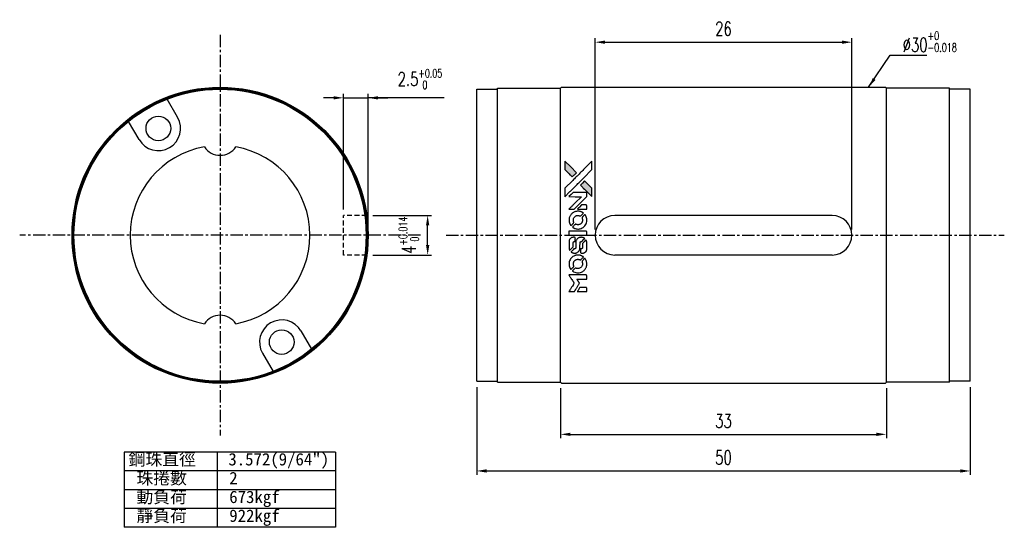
# Model space of a CAD drawing. Header units: millimetres. Extents: x 16.2 to 116, y 28.2 to 79.7.
import ezdxf

# ---------------------------------------------------------------- set-up
doc = ezdxf.new("R2010")
doc.units = ezdxf.units.MM
doc.linetypes.add('CENTER', pattern=[2, 1.25, -0.25, 0.25, -0.25])
doc.linetypes.add('DASHED', pattern=[0.75, 0.5, -0.25])
for name, color, linetype in [('CL', 1, 'CENTER'), ('DIM', 4, 'Continuous'), ('HID', 2, 'DASHED'), ('OUT', 3, 'Continuous')]:
    doc.layers.add(name, color=color, linetype=linetype)
doc.styles.add('DIM-7', font='SIMPLEX.shx', dxfattribs={"width": 0.7, "bigfont": 'chineset.shx'})
doc.styles.add('T', font='kaiu.ttf')
doc.dimstyles.new('CNS', dxfattribs={"dimscale": 0.4, "dimtxt": 3.5, "dimasz": 2.5, "dimexe": 1, "dimexo": 1.5, "dimgap": 0.09, "dimtad": 0, "dimtoh": 1, "dimdsep": 46, "dimtxsty": 'DIM-7', "dimcen": 0.09, "dimclrd": 256, "dimclre": 256, "dimclrt": 4, "dimadec": 0, "dimazin": 0, "dimtfac": 1, "dimtmove": 1, "dimatfit": 0, "dimfxl": 1, "dimtvp": 0.971429, "dimtolj": 1, "dimarcsym": 0})

# ---------------------------------------------------------------- blocks, each defined once
blk = doc.blocks.new('*D6')
at = {"layer": 'DEFPOINTS', "color": 0}
for p in [(62.508, 43.031), (112.508, 43.031), (112.508, 33.948)]:
    blk.add_point(p, dxfattribs=at)
at = {"layer": 'DIM', "lineweight": -2}
for p, q in [((62.508, 42.431), (62.508, 33.548)), ((112.508, 42.431), (112.508, 33.548)), ((63.508, 33.948), (111.508, 33.948))]:
    blk.add_line(p, q, dxfattribs=at)
at = {"layer": 'DIM'}
for points in [[(63.508, 34.115), (63.508, 33.781), (62.508, 33.948)], [(111.508, 34.115), (111.508, 33.781), (112.508, 33.948)]]:
    blk.add_solid(points, dxfattribs=at)
at = {"layer": 'DIM', "color": 4, "insert": (87.508, 35.308), "char_height": 1.4, "attachment_point": 5, "style": 'DIM-7'}
blk.add_mtext('\\A1;50', dxfattribs=at)
blk = doc.blocks.new('*D7')
at = {"layer": 'DEFPOINTS', "color": 0}
for p in [(51.371, 59.831), (57.537, 59.831), (51.371, 55.831)]:
    blk.add_point(p, dxfattribs=at)
at = {"layer": 'DIM', "lineweight": -2}
for p, q in [((51.971, 59.831), (57.937, 59.831)), ((57.537, 56.831), (57.537, 58.831)), ((51.971, 55.831), (57.937, 55.831))]:
    blk.add_line(p, q, dxfattribs=at)
at = {"layer": 'DIM'}
for points in [[(57.37, 58.831), (57.703, 58.831), (57.537, 59.831)], [(57.37, 56.831), (57.703, 56.831), (57.537, 55.831)]]:
    blk.add_solid(points, dxfattribs=at)
at = {"layer": 'DIM', "color": 4, "insert": (55.633, 57.831), "char_height": 1.4, "attachment_point": 5, "rotation": 90, "style": 'DIM-7'}
blk.add_mtext('\\A1;4{\\H0.840000;\\S+0.014^  0;}', dxfattribs=at)
blk = doc.blocks.new('*D8')
at = {"layer": 'DEFPOINTS', "color": 0}
for p in [(51.505, 71.756), (49.001, 59.831), (51.505, 57.831)]:
    blk.add_point(p, dxfattribs=at)
at = {"layer": 'DIM', "lineweight": -2}
for p, q in [((49.001, 60.431), (49.001, 72.156)), ((51.505, 58.431), (51.505, 72.156)), ((48.001, 71.756), (47.001, 71.756)), ((49.001, 71.756), (51.505, 71.756)), ((49.001, 71.756), (51.505, 71.756)), ((59.222, 71.756), (51.505, 71.756)), ((52.505, 71.756), (53.505, 71.756))]:
    blk.add_line(p, q, dxfattribs=at)
at = {"layer": 'DIM'}
for points in [[(48.001, 71.923), (48.001, 71.59), (49.001, 71.756)], [(52.505, 71.923), (52.505, 71.59), (51.505, 71.756)]]:
    blk.add_solid(points, dxfattribs=at)
at = {"layer": 'DIM', "color": 4, "insert": (56.759, 73.66), "char_height": 1.4, "attachment_point": 5, "style": 'DIM-7'}
blk.add_mtext('\\A1;2.5{\\H0.840000;\\S+0.05^  0;}', dxfattribs=at)
blk = doc.blocks.new('*D9')
at = {"layer": 'DEFPOINTS', "color": 0}
for p in [(100.508, 77.397), (74.508, 57.831), (100.508, 57.831)]:
    blk.add_point(p, dxfattribs=at)
at = {"layer": 'DIM', "lineweight": -2}
for p, q in [((74.508, 58.431), (74.508, 77.797)), ((75.508, 77.397), (99.508, 77.397)), ((100.508, 58.431), (100.508, 77.797))]:
    blk.add_line(p, q, dxfattribs=at)
at = {"layer": 'DIM'}
for points in [[(75.508, 77.564), (75.508, 77.23), (74.508, 77.397)], [(99.508, 77.564), (99.508, 77.23), (100.508, 77.397)]]:
    blk.add_solid(points, dxfattribs=at)
at = {"layer": 'DIM', "color": 4, "insert": (87.508, 78.757), "char_height": 1.4, "attachment_point": 5, "style": 'DIM-7'}
blk.add_mtext('\\A1;26', dxfattribs=at)
blk = doc.blocks.new('*D10')
at = {"layer": 'DEFPOINTS', "color": 0}
for p in [(71.008, 42.931), (104.008, 42.931), (104.008, 37.658)]:
    blk.add_point(p, dxfattribs=at)
at = {"layer": 'DIM', "lineweight": -2}
for p, q in [((71.008, 42.331), (71.008, 37.258)), ((104.008, 42.331), (104.008, 37.258)), ((72.008, 37.658), (103.008, 37.658))]:
    blk.add_line(p, q, dxfattribs=at)
at = {"layer": 'DIM'}
for points in [[(72.008, 37.824), (72.008, 37.491), (71.008, 37.658)], [(103.008, 37.824), (103.008, 37.491), (104.008, 37.658)]]:
    blk.add_solid(points, dxfattribs=at)
at = {"layer": 'DIM', "color": 4, "insert": (87.508, 39.018), "char_height": 1.4, "attachment_point": 5, "style": 'DIM-7'}
blk.add_mtext('\\A1;33', dxfattribs=at)
blk = doc.blocks.new('A$C21952746')
at = {"linetype": 'Continuous'}
h = blk.add_hatch(color=256, dxfattribs=at)
h.dxf.hatch_style = 1
h.paths.add_polyline_path([(3147, 747), (3045, 747), (2943, 747), (2856, 658, 0.000288), (2822, 624, 0.000479), (2794, 596, 0.000013), (2768, 570, 0.197177), (2768, 570, 0.197497), (2768, 569, 0.00004), (2783, 554, 0.000834), (2799, 538, 0.000506), (2818, 519), (2869, 468), (3008, 607)])
h.paths.add_polyline_path([(2670, 271), (2620, 321, 0.000476), (2601, 340, 0.000789), (2584, 357, 0.000035), (2569, 371, 0.19758), (2569, 372, 0.198396), (2569, 371, 0.000019), (2549, 351, 0.000582), (2526, 329, 0.000351), (2500, 303, 0.000108), (2389, 191, 0.000692), (2332, 134, 0.000077), (2294, 95, 0.197527), (2293, 94, 0.410182), (2294, 93, 0.000493), (2314, 93, 0.002424), (2343, 93, 0.000529), (2393, 93), (2493, 93), (2581, 182)])
for points in [[(2413, 624, -0.000056), (2473, 563, -0.000021), (2559, 478, -0.000021), (2652, 385, -0.000025), (2739, 297), (2943, 93), (3044, 93), (3145, 93), (3009, 230, 0.000274), (2943, 296, 0.000123), (2857, 383, 0.000121), (2766, 475, 0.000165), (2683, 557), (2494, 747), (2392, 747), (2291, 747)], [(2856, 658, 0.000288), (2822, 624, 0.000479), (2794, 596, 0.000013), (2768, 570, 0.197177), (2768, 570, 0.197497), (2768, 569, 0.00004), (2783, 554, 0.000836), (2799, 538, 0.000505), (2818, 519), (2869, 468), (3008, 607), (3147, 747), (3045, 747), (2943, 747)], [(0, 584), (0, 519), (18, 508, -0.000297), (29, 501, -0.000037), (52, 487, -0.000043), (80, 470, -0.000036), (111, 451, 0.000044), (140, 433, 0.000063), (166, 417, 0.000035), (188, 404, 0.0009), (194, 400), (203, 395), (214, 402, 0.001175), (221, 406, 0.000208), (233, 413, 0.000225), (247, 422, 0.000203), (262, 432, -0.000711), (276, 440, -0.001119), (288, 448, -0.000263), (299, 455, -0.04589), (300, 455, -0.519312), (301, 454, -0.001914), (302, 437, -0.003124), (302, 408, -0.000285), (302, 337), (302, 219), (343, 219, 0.001727), (373, 219, 0.025279), (383, 219, 0.073886), (390, 221, 0.07426), (395, 224, 0.03264), (396, 225, 0.01784), (398, 227, 0.017712), (399, 229, 0.026854), (400, 231), (403, 235), (403, 442), (403, 649), (401, 647, -0.004595), (399, 646, -0.00016), (393, 642, -0.000298), (385, 638, -0.000208), (377, 633, 0.000986), (352, 617, 0.00025), (312, 592, 0.000268), (270, 566, 0.000436), (234, 543, -0.002932), (222, 535, -0.004718), (212, 529, -0.001113), (203, 524, -0.227179), (202, 524, -0.045982), (201, 524, -0.000145), (188, 532, -0.000825), (175, 540, -0.000517), (159, 550, 0.000056), (104, 584, 0.000289), (74, 603, 0.000481), (51, 617, 0.000418), (28, 631), (0, 648)], [(494, 559, 0.064158), (468, 510, 0.06356), (455, 455, 0.064004), (456, 399, 0.066747), (471, 345, 0.04321), (489, 312, 0.044737), (513, 283, 0.044901), (541, 258, 0.044184), (573, 239, 0.026293), (598, 229, 0.033344), (621, 222, 0.033227), (646, 219, 0.025815), (673, 218, 0.023119), (698, 220, 0.031044), (721, 224, 0.031337), (743, 231, 0.024258), (766, 241, 0.015622), (774, 245, 0.008495), (784, 251, 0.008415), (793, 257, 0.020814), (799, 262), (802, 264), (772, 295, 0.002843), (748, 318, 0.033917), (739, 327, 0.087906), (732, 330, 0.073302), (723, 332, 0.022047), (719, 331, 0.026465), (715, 331, 0.022233), (711, 330, 0.009985), (706, 328, -0.039011), (686, 323, -0.044398), (666, 322, -0.045096), (647, 324, -0.04265), (628, 329, -0.071154), (601, 344, -0.068827), (579, 365, -0.068713), (564, 392, -0.070507), (557, 422, -0.028605), (557, 435, -0.031418), (558, 447, -0.031044), (560, 460, -0.02668), (564, 472, 0.038913), (567, 479, 0.043732), (568, 487, 0.047754), (567, 494, 0.075756), (566, 499, 0.07294), (564, 502, 0.003456), (556, 510, 0.005023), (546, 521, 0.002422), (532, 535, 0.000819), (520, 547, 0.001349), (510, 557, 0.0001), (500, 566, 0.205335), (500, 567, 0.219821), (500, 566, 0.002494), (498, 564, 0.007089), (496, 562, 0.004494)], [(646, 646, 0.024131), (627, 644, 0.022344), (609, 639, 0.021883), (590, 633, 0.020884), (572, 625, 0.010669), (562, 619, 0.010389), (552, 613, 0.010913), (543, 608, 0.022227), (536, 603), (534, 601), (566, 569, 0.002452), (579, 556, 0.003628), (590, 546, 0.001662), (600, 536, 0.070159), (602, 535, 0.047671), (604, 534, 0.018624), (607, 534, 0.017921), (610, 533, 0.018804), (613, 533, 0.018255), (617, 533, 0.041312), (620, 533, 0.037164), (623, 534, 0.012342), (627, 536, -0.015101), (638, 540, -0.035998), (646, 542, -0.033244), (655, 543, -0.011249), (669, 543, -0.004059), (679, 543, -0.019693), (685, 543, -0.027943), (690, 542, -0.014411), (696, 540, -0.033089), (711, 535, -0.033887), (724, 528, -0.034021), (737, 520, -0.033942), (748, 510, -0.02816), (758, 498, -0.035032), (766, 486, -0.035269), (772, 473, -0.029196), (777, 459, -0.037862), (780, 442, -0.043657), (780, 426, -0.043064), (778, 410, -0.035184), (772, 393, 0.033699), (770, 386, 0.052815), (769, 378, 0.059167), (769, 372, 0.058972), (771, 366, 0.059208), (774, 361, 0.021125), (780, 355, 0.008691), (790, 345, 0.000851), (814, 321, 0.001873), (826, 309, 0.013884), (832, 303, 0.022355), (836, 300, 0.341453), (837, 301, 0.073011), (841, 304, 0.004587), (848, 315, 0.00748), (855, 327, 0.016837), (860, 336, 0.028606), (870, 359, 0.031352), (877, 381, 0.031004), (881, 405, 0.0268), (882, 430, 0.026698), (881, 457, 0.03002), (877, 482, 0.030357), (869, 506, 0.028554), (859, 530, 0.062944), (830, 574, 0.062206), (790, 610, 0.062448), (743, 634, 0.064355), (692, 646, 0.017377), (682, 647, 0.008369), (669, 647, 0.008367), (656, 647, 0.01757)], [(953, 591, 0.023289), (946, 581, 0.026845), (941, 571, 0.026047), (937, 560, 0.019751), (933, 547, 0.013249), (932, 540, 0.025169), (931, 534, 0.016532), (931, 527, 0.002937), (931, 514, 0.003317), (931, 501, 0.011808), (931, 494, 0.01777), (931, 488, 0.021476), (932, 483, 0.04325), (939, 460, 0.045753), (950, 439, 0.04649), (965, 421, 0.047672), (982, 406, 0.025315), (989, 401, 0.015208), (998, 396, 0.01512), (1008, 392, 0.022488), (1017, 389, 0.027857), (1030, 385, 0.034138), (1043, 383, 0.014286), (1063, 383, 0.00124), (1113, 383, -0.00103), (1144, 382, -0.002552), (1166, 382, -0.001594), (1184, 382, -0.047676), (1188, 381, -0.085307), (1195, 378, -0.097789), (1201, 373, -0.085947), (1205, 366, -0.051339), (1207, 356, 0.014634), (1207, 352, 0.015028), (1208, 349, 0.014927), (1208, 346, 0.059415), (1209, 345, 0.070595), (1212, 341, 0.00028), (1247, 305, 0.000111), (1283, 268, 0.200239), (1285, 268, 0.268906), (1286, 268, 0.001866), (1291, 277, 0.007532), (1296, 286, 0.017818), (1299, 292, 0.013256), (1302, 299, 0.011636), (1304, 307, 0.011528), (1307, 315, 0.012303), (1309, 323, 0.0423), (1310, 335, 0.013657), (1311, 353, 0.013857), (1310, 371, 0.037428), (1308, 384, 0.014927), (1306, 393, 0.0122), (1303, 402, 0.012518), (1300, 410, 0.023062), (1297, 417, 0.065961), (1281, 441, 0.06055), (1258, 461, 0.059676), (1231, 475, 0.060497), (1202, 483, 0.025683), (1196, 483, 0.001528), (1177, 483, 0.002124), (1153, 483, 0.001173), (1123, 484, -0.000809), (1072, 484, -0.017164), (1057, 484, -0.063931), (1048, 486, -0.108429), (1043, 489, -0.052941), (1039, 493, -0.063675), (1037, 498, -0.050562), (1036, 503, -0.020337), (1035, 511, 0.009897), (1035, 515, 0.016482), (1034, 519, 0.019019), (1033, 522, 0.06043), (1033, 524, 0.076267), (1029, 529, 0.00054), (996, 562, 0.000307), (961, 596, 0.142594), (959, 597, 0.232419), (958, 597, 0.022995), (956, 596, 0.024627), (955, 594, 0.015407)], [(1047, 647, 0.018538), (1040, 646, 0.010695), (1032, 645, 0.01068), (1025, 643, 0.017678), (1018, 641, 0.013849), (1011, 638, 0.011814), (1004, 635, 0.004513), (997, 632, 0.290035), (996, 631, 0.196418), (996, 630, 0.000124), (1009, 618, 0.001477), (1022, 604, 0.000898), (1039, 587), (1082, 545), (1135, 544, -0.001471), (1175, 544, -0.028714), (1188, 543, -0.097073), (1195, 541, -0.084199), (1201, 536, -0.042698), (1204, 532, -0.053912), (1206, 528, -0.051004), (1207, 524, -0.032967), (1207, 518, 0.00807), (1207, 516, 0.003023), (1207, 512, 0.002994), (1207, 508, 0.003629), (1208, 504), (1208, 495), (1249, 495, 0.001618), (1269, 495, 0.005206), (1282, 495, 0.00535), (1291, 495, 0.060675), (1294, 496, 0.048484), (1296, 497, 0.02389), (1299, 498, 0.022812), (1301, 500, 0.02462), (1303, 502, 0.061781), (1307, 507, 0.080179), (1310, 512, 0.048561), (1311, 520, 0.010021), (1311, 534, 0.016602), (1310, 554, 0.031409), (1308, 569, 0.036474), (1305, 582, 0.03439), (1299, 595, 0.065928), (1285, 615, 0.069066), (1266, 631, 0.065697), (1243, 641, 0.051559), (1216, 646, 0.020904), (1202, 647, 0.000451), (1131, 647, 0.000419), (1060, 647, 0.022759)], [(1360, 433), (1361, 219), (1403, 219), (1445, 219), (1450, 222, 0.071429), (1454, 225, 0.054799), (1457, 229, 0.053585), (1460, 234, 0.060698), (1461, 239, 0.033975), (1462, 248, 0.000112), (1462, 357, 0.000726), (1462, 464, 0.001084), (1461, 557), (1461, 648), (1410, 648), (1360, 648)], [(1552, 559, 0.018008), (1546, 550, 0.009842), (1539, 538, 0.009807), (1532, 526, 0.015716), (1527, 515, 0.048467), (1515, 477, 0.045841), (1511, 436, 0.046006), (1513, 395, 0.049638), (1524, 357, 0.064819), (1550, 307, 0.06695), (1588, 266, 0.066691), (1636, 236, 0.063505), (1691, 220, 0.03135), (1705, 218, 0.010439), (1725, 218, 0.010391), (1746, 218, 0.032408), (1759, 220, 0.015696), (1776, 223, 0.018095), (1791, 227, 0.018551), (1805, 233, 0.018352), (1820, 239, 0.015568), (1829, 244, 0.009832), (1839, 250, 0.009795), (1849, 257, 0.023727), (1856, 262), (1859, 264), (1828, 295, 0.001528), (1811, 313, 0.010022), (1802, 322, 0.019586), (1796, 326, 0.061865), (1792, 329, 0.055054), (1785, 331, 0.061607), (1778, 332, 0.048725), (1771, 331, 0.020221), (1761, 328, -0.017722), (1750, 325, -0.02685), (1740, 323, -0.02759), (1730, 322, -0.020233), (1719, 322, -0.04793), (1699, 325, -0.048386), (1679, 332, -0.047866), (1661, 342, -0.044964), (1645, 356, -0.04333), (1631, 373, -0.050921), (1622, 391, -0.051473), (1616, 411, -0.0459), (1614, 432, -0.019014), (1614, 442, -0.024114), (1616, 451, -0.025081), (1618, 460, -0.023892), (1620, 469, 0.008624), (1623, 475, 0.026486), (1624, 480, 0.035074), (1625, 484, 0.02756), (1625, 489, 0.087163), (1624, 496, 0.073291), (1620, 503, 0.028074), (1611, 512, 0.002594), (1589, 535), (1557, 567)], [(1702, 646, 0.023681), (1684, 644, 0.022402), (1666, 639, 0.021929), (1649, 633, 0.020503), (1631, 625, 0.013745), (1621, 620, 0.009767), (1610, 614, 0.009658), (1601, 607, 0.027804), (1594, 602), (1592, 600), (1623, 569, 0.002053), (1638, 554, 0.006738), (1649, 544, 0.007826), (1656, 538, 0.063909), (1659, 535, 0.061532), (1665, 533, 0.068674), (1671, 533, 0.052072), (1678, 534, 0.019648), (1687, 537, -0.018366), (1698, 540, -0.0288), (1708, 542, -0.029061), (1718, 543, -0.019155), (1730, 543, -0.053809), (1755, 540, -0.058833), (1778, 531, -0.058566), (1799, 516, -0.052525), (1816, 498, -0.044733), (1826, 481, -0.040573), (1833, 463, -0.041123), (1837, 445, -0.04951), (1838, 427, -0.017369), (1837, 418, -0.024255), (1835, 411, -0.023787), (1833, 403, -0.015798), (1830, 395, 0.010631), (1828, 390, 0.033653), (1827, 386, 0.037806), (1827, 383, 0.016307), (1827, 378, 0.068179), (1828, 369, 0.095747), (1831, 362, 0.033418), (1840, 352, 0.002133), (1867, 325, 0.001452), (1883, 310, 0.012393), (1890, 304, 0.020479), (1894, 301, 0.344362), (1896, 301, 0.074287), (1899, 304, 0.005454), (1906, 316, 0.008391), (1914, 328, 0.017097), (1919, 338, 0.027375), (1928, 358, 0.02835), (1934, 379, 0.027723), (1938, 401, 0.023913), (1940, 425, 0.027047), (1939, 453, 0.031685), (1935, 479, 0.032425), (1928, 504, 0.031013), (1918, 528, 0.037914), (1901, 557, 0.040153), (1880, 583, 0.039834), (1855, 604, 0.036173), (1826, 623, 0.040752), (1798, 635, 0.035885), (1766, 644, 0.035491), (1734, 647, 0.037615)], [(1990, 585), (1990, 520), (2141, 369), (2292, 219), (2334, 219, 0.0008), (2360, 219, 0.010795), (2370, 219, 0.030495), (2376, 220, 0.080372), (2380, 221, 0.03816), (2383, 224, 0.041799), (2386, 226, 0.042486), (2389, 229, 0.042078), (2391, 233, 0.099276), (2392, 238, 0.003302), (2392, 259, 0.002586), (2392, 296, 0.000204), (2392, 393), (2392, 549), (2342, 599), (2292, 649), (2291, 499), (2291, 349), (2143, 498, 0.000253), (2086, 554, 0.000412), (2038, 603, 0.000041), (1995, 646, 0.041338), (1993, 648), (1990, 650)], [(0, 333), (0, 219), (42, 219, 0.000842), (68, 219, 0.010591), (78, 219, 0.028995), (84, 219, 0.069543), (87, 221, 0.051063), (91, 223, 0.039932), (95, 226, 0.039414), (98, 230, 0.045845), (100, 233, 0.094811), (101, 237, 0.007124), (101, 249, 0.004713), (101, 268, 0.000534), (101, 311), (101, 385), (91, 391, 0.000828), (60, 410, 0.000879), (31, 428, 0.000048), (1, 446, 0.137596), (0, 447, 0.413028), (0, 446, 0.000016), (0, 413, 0.000623), (0, 376, 0.000374)], [(947, 370, 0.065483), (942, 367, 0.053271), (938, 363, 0.052018), (934, 359, 0.0556), (931, 353, 0.036839), (930, 350, 0.026922), (930, 346, 0.016905), (930, 340, 0.004317), (930, 332, 0.016369), (930, 313, 0.029936), (932, 298, 0.03418), (936, 285, 0.031327), (941, 272, 0.046935), (951, 256, 0.054053), (963, 243, 0.053701), (977, 233, 0.045364), (995, 225, 0.032479), (1010, 221, 0.03386), (1025, 219, 0.013578), (1050, 219, 0.001155), (1113, 219, 0.000413), (1166, 219, 0.005008), (1187, 219, 0.013199), (1199, 220, 0.033956), (1207, 221, 0.013909), (1216, 223, 0.010864), (1225, 226, 0.010938), (1234, 229, 0.028702), (1239, 232), (1244, 234), (1201, 278), (1158, 322), (1107, 322, -0.001504), (1085, 322, -0.00328), (1069, 322, -0.001901), (1056, 322, -0.061333), (1053, 323, -0.063621), (1048, 324, -0.048633), (1044, 327, -0.046769), (1040, 331, -0.047961), (1038, 336, -0.02678), (1036, 340, -0.050957), (1035, 343, -0.029398), (1035, 347, -0.00401), (1034, 357), (1034, 372), (993, 372, 0.001061), (969, 371, 0.009147), (958, 371, 0.020721), (952, 371, 0.051619)], [(1990, 332), (1990, 218), (2032, 219), (2075, 219), (2080, 222, 0.03146), (2082, 224, 0.026444), (2084, 226, 0.026444), (2086, 228, 0.031457), (2087, 230), (2091, 235), (2091, 291), (2091, 347), (2041, 396, 0.000745), (2022, 415, 0.001228), (2006, 431, 0.000087), (1991, 445, 0.195134), (1991, 446, 0.412117), (1990, 445, 0.000048), (1990, 412, 0.00109), (1990, 376, 0.000653)], [(2500, 303, 0.000108), (2389, 191, 0.000692), (2332, 134, 0.000077), (2294, 95, 0.197527), (2293, 94, 0.410182), (2294, 93, 0.000493), (2314, 93, 0.002424), (2343, 93, 0.000529), (2393, 93), (2493, 93), (2581, 182), (2670, 271), (2620, 321, 0.000476), (2601, 340, 0.000789), (2584, 357, 0.000035), (2569, 371, 0.19758), (2569, 372, 0.198396), (2569, 371, 0.000019), (2549, 351, 0.000582), (2526, 329, 0.000351)]]:
    blk.add_lwpolyline(points, format="xyb", close=True)

msp = doc.modelspace()

# ---------------------------------------------------------------- linework, layer by layer
at = {"layer": 'CL', "linetype": 'CENTER'}
for p, q in [((36.505, 78.13), (36.505, 37.532)), ((56.804, 57.831), (16.205, 57.831))]:
    msp.add_line(p, q, dxfattribs=at)
at = {"layer": 'CL'}
msp.add_line((59.397, 57.831), (115.96, 57.831), dxfattribs=at)
at = {"layer": 'DIM'}
for p, q in [((48.2, 35.863), (26.797, 35.863)), ((26.797, 35.863), (26.797, 28.238)), ((36.202, 35.863), (36.202, 28.238)), ((48.2, 35.863), (48.2, 28.238)), ((48.2, 33.957), (26.797, 33.957)), ((48.2, 32.05), (26.797, 32.05)), ((48.2, 30.144), (26.797, 30.144)), ((48.2, 28.238), (26.797, 28.238))]:
    msp.add_line(p, q, dxfattribs=at)
at = {"layer": 'HID', "linetype": 'DASHED'}
for p, q in [((51.371, 59.831), (49.001, 59.831)), ((49.005, 55.831), (49.005, 59.831)), ((51.371, 55.831), (49.001, 55.831))]:
    msp.add_line(p, q, dxfattribs=at)
at = {"layer": 'OUT'}
for p, q in [((71.108, 72.831), (71.008, 72.731)), ((71.108, 72.831), (103.908, 72.831)), ((103.908, 72.831), (104.008, 72.731)), ((62.508, 72.631), (64.608, 72.631)), ((62.508, 43.031), (62.508, 72.631)), ((64.608, 42.931), (64.608, 72.731)), ((64.608, 72.731), (71.008, 72.731)), ((71.008, 42.931), (71.008, 72.731)), ((104.008, 42.931), (104.008, 72.731)), ((110.408, 72.731), (104.008, 72.731)), ((110.408, 42.931), (110.408, 72.731)), ((112.508, 72.631), (110.408, 72.631)), ((112.508, 43.031), (112.508, 72.631)), ((32.203, 69.782), (31.139, 71.625)), ((28.306, 67.532), (27.242, 69.375)), ((98.508, 59.831), (76.508, 59.831)), ((98.508, 55.831), (76.508, 55.831)), ((44.703, 48.131), (45.767, 46.288)), ((40.806, 45.881), (41.87, 44.038)), ((62.508, 43.031), (64.608, 43.031)), ((64.608, 42.931), (71.008, 42.931)), ((71.108, 42.831), (71.008, 42.931)), ((103.908, 42.831), (104.008, 42.931)), ((110.408, 42.931), (104.008, 42.931)), ((112.508, 43.031), (110.408, 43.031)), ((71.108, 42.831), (103.908, 42.831))]:
    msp.add_line(p, q, dxfattribs=at)
for centre, radius in [((36.505, 57.831), 15), ((36.505, 57.831), 14.9), ((36.505, 57.831), 14.8), ((30.255, 68.657), 1.25), ((42.755, 47.006), 1.25)]:
    msp.add_circle(centre, radius, dxfattribs=at)
for centre, radius, start, end in [((30.255, 68.657), 2.25, 210.00001, 29.99999), ((36.505, 57.831), 9.1, 100.06327, 259.93673), ((36.505, 67.831), 1.9, 213.18666, 326.81334), ((36.505, 57.831), 9.1, 280.06327, 79.93673), ((76.508, 57.831), 2, 90, 270), ((98.508, 57.831), 2, 270, 90), ((36.505, 47.831), 1.9, 33.18666, 146.81334), ((42.755, 47.006), 2.25, 30.00001, 209.99999)]:
    msp.add_arc(centre, radius, start, end, dxfattribs=at)

# ---------------------------------------------------------------- block references
at = {"layer": 'DIM', "xscale": 0.0042, "yscale": 0.0042, "zscale": 0.0042, "rotation": 90}
msp.add_blockref('A$C21952746', (74.578, 52.119), dxfattribs=at)

# ---------------------------------------------------------------- texts
at = {"layer": 'DIM', "style": 'T'}
for s, p in [('鋼珠直徑', (27.238, 34.51)), ('3.572(9/64")', (37.345, 34.51)), ('珠捲數', (28.032, 32.603)), ('2', (37.438, 32.603)), ('動負荷', (28.032, 30.697)), ('673kgf', (37.438, 30.697)), ('靜負荷', (28.032, 28.791)), ('922kgf', (37.438, 28.791))]:
    msp.add_text(s, height=1.25, dxfattribs=at).set_placement(p)
at = {"layer": 'DIM', "color": 4, "insert": (105.669, 76.428), "char_height": 1.4, "attachment_point": 7, "style": 'DIM-7'}
msp.add_mtext('%%C30{\\A1;\\H0.60952x;\\C256;\\S+0^ -0.018;}', dxfattribs=at)

# ---------------------------------------------------------------- dimensions: what is measured, and where the dimension line sits
at = {"layer": 'DIM'}
for base, p1, p2, picture, middle in [((100.508, 77.397), (74.508, 57.831), (100.508, 57.831), '*D9', (87.508, 78.757)), ((112.508, 33.948), (62.508, 43.031), (112.508, 43.031), '*D6', (87.508, 35.308)), ((104.008, 37.658), (71.008, 42.931), (104.008, 42.931), '*D10', (87.508, 39.018))]:
    dim = msp.add_linear_dim(base=base, p1=p1, p2=p2, dimstyle='CNS', dxfattribs=at)
    dim.commit()
    dim.dimension.update_dxf_attribs({"geometry": picture, "text_midpoint": middle})
for base, p1, p2, angle, override, picture, middle in [((51.505, 71.756), (49.001, 59.831), (51.505, 57.831), 180, {"dimtol": 1, "dimtp": 0.05, "dimtfac": 0.6}, '*D8', (56.759, 71.61)), ((57.537, 59.831), (51.371, 55.831), (51.371, 59.831), 270, {"dimtol": 1, "dimtp": 0.014, "dimtfac": 0.6, "dimtdec": 3}, '*D7', (57.537, 57.831))]:
    dim = msp.add_linear_dim(base=base, p1=p1, p2=p2, angle=angle, dimstyle='CNS', override=override, dxfattribs=at)
    dim.commit()
    dim.dimension.update_dxf_attribs({"geometry": picture, "text_midpoint": middle, "dimtype": 160})

# ---------------------------------------------------------------- leaders
msp.add_leader([(102.217, 72.831), (104.383, 76.092), (108.12, 76.092)], dimstyle='CNS', override={"dimtad": 1}, dxfattribs=at)

doc.saveas('drawing.dxf')
